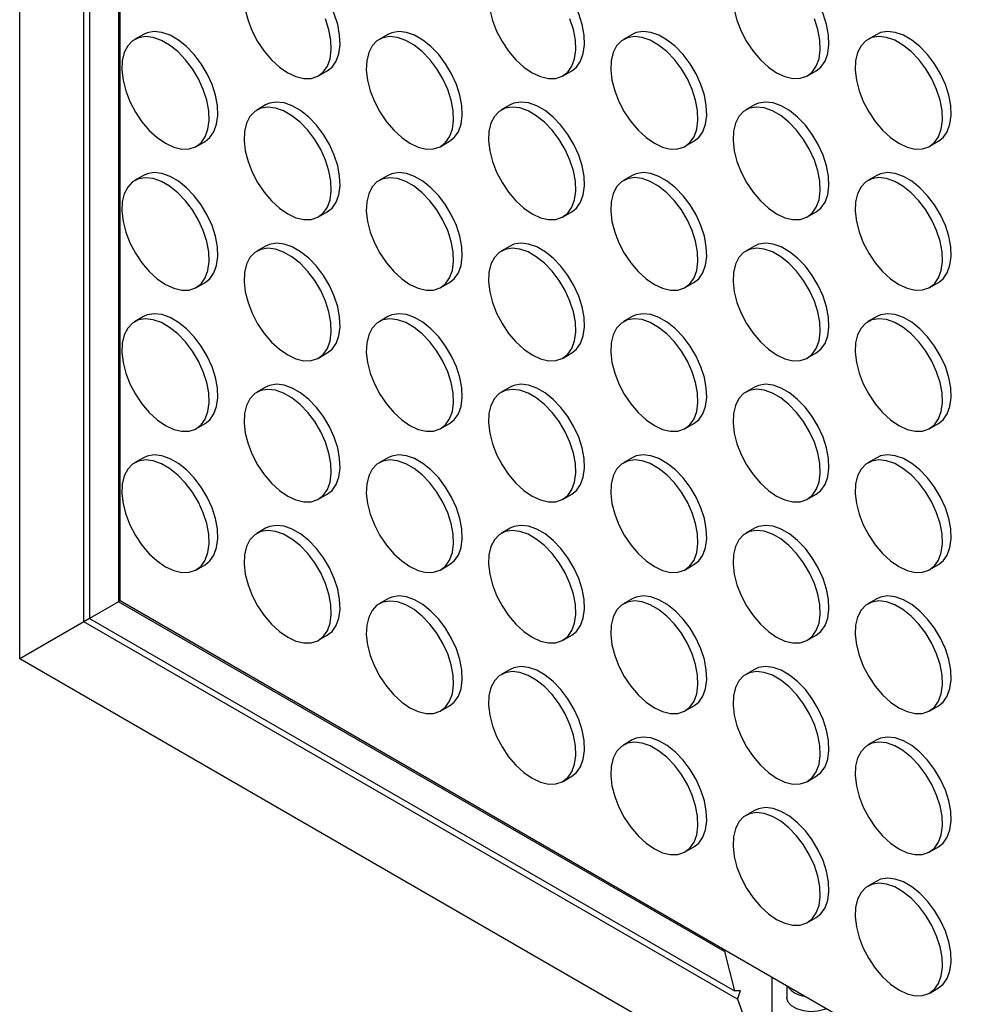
# Model space of a CAD drawing. Header units: millimetres. Extents: x 32 to 1365, y 32 to 1048.
# Tile 4 of 13: x 1074 to 1227, y 410 to 570. Entities that reach past the tile are written whole.
import ezdxf

# ---------------------------------------------------------------- set-up
doc = ezdxf.new("R2010")
doc.units = ezdxf.units.MM
doc.header["$LTSCALE"] = 5

msp = doc.modelspace()

# ---------------------------------------------------------------- linework, layer by layer
for p, q in [((1074.098, 466.256), (1074.098, 1021.177)), ((1084.487, 472.257), (1084.487, 990.193)), ((1085.418, 987.453), (1085.418, 472.794)), ((1090.114, 975.528), (1090.114, 475.506)), ((1090.362, 475.65), (1090.362, 973.413)), ((1094.13, 567.435), (1092.716, 566.618)), ((1133.728, 567.438), (1132.314, 566.622)), ((1173.326, 567.442), (1171.912, 566.626)), ((1212.924, 567.446), (1211.51, 566.629)), ((1122.514, 560.731), (1123.928, 561.547)), ((1162.112, 560.735), (1163.526, 561.551)), ((1201.71, 560.738), (1203.124, 561.555)), ((1113.929, 556.005), (1112.515, 555.189)), ((1153.527, 556.009), (1152.113, 555.192)), ((1193.125, 556.012), (1191.711, 555.196)), ((1102.715, 549.297), (1104.129, 550.114)), ((1142.313, 549.301), (1143.727, 550.117)), ((1181.911, 549.305), (1183.325, 550.121)), ((1221.509, 549.309), (1222.923, 550.125)), ((1094.13, 544.572), (1092.716, 543.755)), ((1133.728, 544.575), (1132.314, 543.759)), ((1173.326, 544.579), (1171.912, 543.763)), ((1212.924, 544.583), (1211.51, 543.766)), ((1122.514, 537.868), (1123.928, 538.684)), ((1162.112, 537.871), (1163.526, 538.688)), ((1201.71, 537.875), (1203.124, 538.691)), ((1113.929, 533.142), (1112.515, 532.325)), ((1153.527, 533.146), (1152.113, 532.329)), ((1193.125, 533.149), (1191.711, 532.333)), ((1102.715, 526.434), (1104.129, 527.251)), ((1142.313, 526.438), (1143.727, 527.254)), ((1181.911, 526.442), (1183.325, 527.258)), ((1221.509, 526.445), (1222.923, 527.262)), ((1094.13, 521.708), (1092.716, 520.892)), ((1133.728, 521.712), (1132.314, 520.896)), ((1173.326, 521.716), (1171.912, 520.899)), ((1212.924, 521.72), (1211.51, 520.903)), ((1122.514, 515.005), (1123.928, 515.821)), ((1162.112, 515.008), (1163.526, 515.825)), ((1201.71, 515.012), (1203.124, 515.828)), ((1113.929, 510.279), (1112.515, 509.462)), ((1153.527, 510.282), (1152.113, 509.466)), ((1193.125, 510.286), (1191.711, 509.47)), ((1102.715, 503.571), (1104.129, 504.387)), ((1142.313, 503.575), (1143.727, 504.391)), ((1181.911, 503.579), (1183.325, 504.395)), ((1221.509, 503.582), (1222.923, 504.399)), ((1094.13, 498.845), (1092.716, 498.029)), ((1133.728, 498.849), (1132.314, 498.033)), ((1173.326, 498.853), (1171.912, 498.036)), ((1212.924, 498.856), (1211.51, 498.04)), ((1122.514, 492.141), (1123.928, 492.958)), ((1162.112, 492.145), (1163.526, 492.961)), ((1201.71, 492.149), (1203.124, 492.965)), ((1113.929, 487.416), (1112.515, 486.599)), ((1153.527, 487.419), (1152.113, 486.603)), ((1193.125, 487.423), (1191.711, 486.607)), ((1102.715, 480.708), (1104.129, 481.524)), ((1142.313, 480.712), (1143.727, 481.528)), ((1181.911, 480.715), (1183.325, 481.532)), ((1221.509, 480.719), (1222.923, 481.535)), ((1090.114, 475.506), (1085.418, 472.794)), ((1090.362, 475.65), (1090.114, 475.506)), ((1188.248, 418.855), (1090.114, 475.506)), ((1305.888, 351.229), (1090.362, 475.65)), ((1133.728, 475.986), (1132.314, 475.169)), ((1173.326, 475.99), (1171.912, 475.173)), ((1212.924, 475.993), (1211.51, 475.177)), ((1084.487, 472.257), (1074.098, 466.256)), ((1085.418, 472.794), (1084.487, 472.257)), ((1190.379, 411.127), (1084.487, 472.257)), ((1085.418, 472.794), (1189.89, 412.484)), ((1122.514, 469.278), (1123.928, 470.095)), ((1162.112, 469.282), (1163.526, 470.098)), ((1201.71, 469.286), (1203.124, 470.102)), ((1196.003, 395.882), (1074.098, 466.256)), ((1153.527, 464.556), (1152.113, 463.74)), ((1193.125, 464.56), (1191.711, 463.743)), ((1142.313, 457.849), (1143.727, 458.665)), ((1181.911, 457.852), (1183.325, 458.669)), ((1221.509, 457.856), (1222.923, 458.672)), ((1173.326, 453.126), (1171.912, 452.31)), ((1212.924, 453.13), (1211.51, 452.314)), ((1162.112, 446.419), (1163.526, 447.235)), ((1201.71, 446.423), (1203.124, 447.239)), ((1193.125, 441.697), (1191.711, 440.88)), ((1181.911, 434.989), (1183.325, 435.805)), ((1221.509, 434.993), (1222.923, 435.809)), ((1212.924, 430.267), (1211.51, 429.451)), ((1201.71, 423.559), (1203.124, 424.376)), ((1188.492, 419), (1188.248, 418.855)), ((1188.248, 418.855), (1189.89, 412.484)), ((1196.003, 395.882), (1196.003, 414.664)), ((1198.367, 413.299), (1198.367, 411.398)), ((1190.847, 412.49), (1189.89, 412.484)), ((1190.379, 411.127), (1190.847, 412.49)), ((1199.855, 412.44), (1199.93, 412.397)), ((1221.509, 412.13), (1222.923, 412.946)), ((1190.379, 411.127), (1196.003, 395.882))]:
    msp.add_line(p, q)
at = {"flags": 128}
for points in [[(1123.928, 561.547), (1124.689, 562.146), (1125.361, 563.103), (1125.8, 564.316), (1125.992, 565.742), (1125.928, 567.329), (1125.611, 569.021), (1125.052, 570.755), (1124.273, 572.47), (1123.3, 574.103), (1122.169, 575.595), (1120.921, 576.892), (1119.601, 577.948), (1118.257, 578.724), (1116.937, 579.192), (1115.689, 579.336), (1114.558, 579.149), (1113.929, 578.868)], [(1163.526, 561.551), (1164.287, 562.15), (1164.959, 563.106), (1165.398, 564.319), (1165.59, 565.745), (1165.526, 567.333), (1165.209, 569.025), (1164.65, 570.759), (1163.871, 572.474), (1162.898, 574.107), (1161.767, 575.599), (1160.519, 576.896), (1159.199, 577.952), (1157.855, 578.728), (1156.535, 579.196), (1155.287, 579.34), (1154.156, 579.153), (1153.527, 578.872)], [(1203.124, 561.555), (1203.885, 562.154), (1204.557, 563.11), (1204.996, 564.323), (1205.188, 565.749), (1205.124, 567.337), (1204.807, 569.028), (1204.248, 570.763), (1203.469, 572.477), (1202.496, 574.11), (1201.365, 575.602), (1200.117, 576.9), (1198.797, 577.956), (1197.453, 578.732), (1196.133, 579.2), (1194.885, 579.343), (1193.754, 579.157), (1193.125, 578.876)], [(1110.643, 571.433), (1111.082, 569.712), (1111.755, 567.98), (1112.635, 566.299), (1113.692, 564.729), (1114.886, 563.328), (1116.176, 562.146), (1117.515, 561.226)], [(1150.241, 571.437), (1150.68, 569.716), (1151.353, 567.984), (1152.233, 566.302), (1153.29, 564.733), (1154.484, 563.332), (1155.774, 562.15), (1157.113, 561.23)], [(1189.839, 571.441), (1190.278, 569.72), (1190.951, 567.987), (1191.831, 566.306), (1192.888, 564.736), (1194.082, 563.335), (1195.372, 562.153), (1196.71, 561.233)], [(1117.515, 561.226), (1118.853, 560.601), (1120.143, 560.294), (1121.337, 560.315), (1122.394, 560.665), (1123.274, 561.33), (1123.947, 562.286), (1124.386, 563.499), (1124.578, 564.925), (1124.514, 566.513), (1124.197, 568.204), (1123.638, 569.939)], [(1157.113, 561.23), (1158.451, 560.605), (1159.741, 560.297), (1160.935, 560.319), (1161.992, 560.668), (1162.872, 561.333), (1163.545, 562.29), (1163.984, 563.503), (1164.176, 564.929), (1164.112, 566.517), (1163.795, 568.208), (1163.236, 569.943)], [(1196.71, 561.233), (1198.049, 560.608), (1199.339, 560.301), (1200.533, 560.323), (1201.59, 560.672), (1202.47, 561.337), (1203.143, 562.294), (1203.582, 563.507), (1203.774, 564.933), (1203.71, 566.52), (1203.393, 568.212), (1202.834, 569.946)], [(1143.727, 550.117), (1144.488, 550.716), (1145.16, 551.673), (1145.599, 552.886), (1145.791, 554.312), (1145.727, 555.9), (1145.41, 557.591), (1144.851, 559.326), (1144.072, 561.04), (1143.099, 562.673), (1141.968, 564.165), (1140.72, 565.463), (1139.4, 566.518), (1138.056, 567.294), (1136.736, 567.763), (1135.488, 567.906), (1134.357, 567.72), (1133.728, 567.438)], [(1183.325, 550.121), (1184.086, 550.72), (1184.758, 551.677), (1185.197, 552.89), (1185.389, 554.316), (1185.325, 555.903), (1185.008, 557.595), (1184.449, 559.329), (1183.67, 561.044), (1182.697, 562.677), (1181.566, 564.169), (1180.318, 565.466), (1178.998, 566.522), (1177.654, 567.298), (1176.334, 567.766), (1175.086, 567.91), (1173.955, 567.723), (1173.326, 567.442)], [(1222.923, 550.125), (1223.684, 550.724), (1224.356, 551.68), (1224.795, 552.893), (1224.987, 554.319), (1224.923, 555.907), (1224.606, 557.599), (1224.047, 559.333), (1223.268, 561.048), (1222.295, 562.681), (1221.164, 564.173), (1219.916, 565.47), (1218.596, 566.526), (1217.252, 567.302), (1215.932, 567.77), (1214.684, 567.914), (1213.553, 567.727), (1212.924, 567.446)], [(1097.716, 549.792), (1099.054, 549.167), (1100.344, 548.86), (1101.538, 548.882), (1102.595, 549.231), (1103.475, 549.896), (1104.148, 550.853), (1104.587, 552.066), (1104.779, 553.492), (1104.715, 555.079), (1104.398, 556.771), (1103.839, 558.505), (1103.059, 560.22), (1102.087, 561.853), (1100.956, 563.345), (1099.708, 564.642), (1098.388, 565.698), (1097.043, 566.474), (1095.723, 566.943), (1094.475, 567.086), (1093.344, 566.9), (1092.372, 566.39), (1091.592, 565.576), (1091.033, 564.486), (1090.716, 563.16), (1090.652, 561.647), (1090.844, 560), (1091.283, 558.279), (1091.956, 556.547), (1092.836, 554.865), (1093.893, 553.296), (1095.087, 551.894), (1096.377, 550.713), (1097.716, 549.792)], [(1104.129, 550.114), (1104.89, 550.713), (1105.562, 551.669), (1106.001, 552.882), (1106.193, 554.308), (1106.129, 555.896), (1105.812, 557.587), (1105.253, 559.322), (1104.474, 561.036), (1103.501, 562.669), (1102.37, 564.161), (1101.122, 565.459), (1099.802, 566.515), (1098.458, 567.291), (1097.138, 567.759), (1095.89, 567.902), (1094.759, 567.716), (1094.13, 567.435)], [(1137.314, 549.796), (1138.652, 549.171), (1139.942, 548.864), (1141.136, 548.885), (1142.193, 549.235), (1143.073, 549.9), (1143.746, 550.856), (1144.185, 552.07), (1144.377, 553.496), (1144.313, 555.083), (1143.996, 556.775), (1143.437, 558.509), (1142.657, 560.224), (1141.685, 561.857), (1140.554, 563.349), (1139.306, 564.646), (1137.986, 565.702), (1136.641, 566.478), (1135.321, 566.946), (1134.073, 567.09), (1132.942, 566.903), (1131.97, 566.394), (1131.19, 565.579), (1130.631, 564.49), (1130.314, 563.164), (1130.25, 561.65), (1130.442, 560.003), (1130.881, 558.283), (1131.554, 556.55), (1132.434, 554.869), (1133.491, 553.299), (1134.685, 551.898), (1135.975, 550.716), (1137.314, 549.796)], [(1176.911, 549.8), (1178.25, 549.175), (1179.54, 548.868), (1180.734, 548.889), (1181.791, 549.239), (1182.671, 549.904), (1183.344, 550.86), (1183.783, 552.073), (1183.975, 553.499), (1183.911, 555.087), (1183.594, 556.778), (1183.035, 558.513), (1182.255, 560.227), (1181.283, 561.86), (1180.152, 563.352), (1178.904, 564.65), (1177.584, 565.706), (1176.239, 566.482), (1174.919, 566.95), (1173.671, 567.093), (1172.54, 566.907), (1171.568, 566.397), (1170.788, 565.583), (1170.229, 564.493), (1169.912, 563.168), (1169.848, 561.654), (1170.04, 560.007), (1170.479, 558.286), (1171.152, 556.554), (1172.032, 554.873), (1173.089, 553.303), (1174.283, 551.902), (1175.573, 550.72), (1176.911, 549.8)], [(1216.509, 549.804), (1217.848, 549.179), (1219.138, 548.871), (1220.332, 548.893), (1221.389, 549.242), (1222.269, 549.907), (1222.942, 550.864), (1223.381, 552.077), (1223.573, 553.503), (1223.509, 555.091), (1223.192, 556.782), (1222.633, 558.517), (1221.853, 560.231), (1220.881, 561.864), (1219.75, 563.356), (1218.502, 564.654), (1217.182, 565.709), (1215.837, 566.485), (1214.517, 566.954), (1213.269, 567.097), (1212.138, 566.911), (1211.166, 566.401), (1210.386, 565.587), (1209.827, 564.497), (1209.51, 563.172), (1209.446, 561.658), (1209.638, 560.011), (1210.077, 558.29), (1210.75, 556.558), (1211.63, 554.876), (1212.687, 553.307), (1213.881, 551.906), (1215.171, 550.724), (1216.509, 549.804)], [(1117.515, 538.363), (1118.853, 537.738), (1120.143, 537.431), (1121.337, 537.452), (1122.394, 537.802), (1123.274, 538.467), (1123.947, 539.423), (1124.386, 540.636), (1124.578, 542.062), (1124.514, 543.65), (1124.197, 545.341), (1123.638, 547.076), (1122.858, 548.79), (1121.886, 550.423), (1120.755, 551.915), (1119.507, 553.213), (1118.187, 554.269), (1116.842, 555.045), (1115.522, 555.513), (1114.274, 555.656), (1113.143, 555.47), (1112.171, 554.96), (1111.391, 554.146), (1110.832, 553.056), (1110.515, 551.731), (1110.451, 550.217), (1110.643, 548.57), (1111.082, 546.849), (1111.755, 545.117), (1112.635, 543.435), (1113.692, 541.866), (1114.886, 540.465), (1116.176, 539.283), (1117.515, 538.363)], [(1123.928, 538.684), (1124.689, 539.283), (1125.361, 540.239), (1125.8, 541.453), (1125.992, 542.879), (1125.928, 544.466), (1125.611, 546.158), (1125.052, 547.892), (1124.273, 549.607), (1123.3, 551.24), (1122.169, 552.732), (1120.921, 554.029), (1119.601, 555.085), (1118.257, 555.861), (1116.937, 556.329), (1115.689, 556.473), (1114.558, 556.286), (1113.929, 556.005)], [(1157.113, 538.366), (1158.451, 537.741), (1159.741, 537.434), (1160.935, 537.456), (1161.992, 537.805), (1162.872, 538.47), (1163.545, 539.427), (1163.984, 540.64), (1164.176, 542.066), (1164.112, 543.653), (1163.795, 545.345), (1163.236, 547.079), (1162.456, 548.794), (1161.484, 550.427), (1160.353, 551.919), (1159.105, 553.216), (1157.785, 554.272), (1156.44, 555.048), (1155.12, 555.517), (1153.872, 555.66), (1152.741, 555.474), (1151.769, 554.964), (1150.989, 554.15), (1150.43, 553.06), (1150.113, 551.734), (1150.049, 550.221), (1150.241, 548.574), (1150.68, 546.853), (1151.353, 545.121), (1152.233, 543.439), (1153.29, 541.87), (1154.484, 540.469), (1155.774, 539.287), (1157.113, 538.366)], [(1163.526, 538.688), (1164.287, 539.287), (1164.959, 540.243), (1165.398, 541.456), (1165.59, 542.882), (1165.526, 544.47), (1165.209, 546.161), (1164.65, 547.896), (1163.871, 549.61), (1162.898, 551.243), (1161.767, 552.735), (1160.519, 554.033), (1159.199, 555.089), (1157.855, 555.865), (1156.535, 556.333), (1155.287, 556.476), (1154.156, 556.29), (1153.527, 556.009)], [(1196.71, 538.37), (1198.049, 537.745), (1199.339, 537.438), (1200.533, 537.459), (1201.59, 537.809), (1202.47, 538.474), (1203.143, 539.43), (1203.582, 540.644), (1203.774, 542.07), (1203.71, 543.657), (1203.393, 545.349), (1202.834, 547.083), (1202.054, 548.798), (1201.082, 550.431), (1199.951, 551.923), (1198.703, 553.22), (1197.383, 554.276), (1196.038, 555.052), (1194.718, 555.52), (1193.47, 555.664), (1192.339, 555.477), (1191.367, 554.968), (1190.587, 554.153), (1190.028, 553.064), (1189.711, 551.738), (1189.647, 550.224), (1189.839, 548.577), (1190.278, 546.857), (1190.951, 545.124), (1191.831, 543.443), (1192.888, 541.873), (1194.082, 540.472), (1195.372, 539.29), (1196.71, 538.37)], [(1203.124, 538.691), (1203.885, 539.29), (1204.557, 540.247), (1204.996, 541.46), (1205.188, 542.886), (1205.124, 544.474), (1204.807, 546.165), (1204.248, 547.9), (1203.469, 549.614), (1202.496, 551.247), (1201.365, 552.739), (1200.117, 554.037), (1198.797, 555.092), (1197.453, 555.868), (1196.133, 556.337), (1194.885, 556.48), (1193.754, 556.294), (1193.125, 556.012)], [(1097.716, 526.929), (1099.054, 526.304), (1100.344, 525.997), (1101.538, 526.019), (1102.595, 526.368), (1103.475, 527.033), (1104.148, 527.99), (1104.587, 529.203), (1104.779, 530.629), (1104.715, 532.216), (1104.398, 533.908), (1103.839, 535.642), (1103.059, 537.357), (1102.087, 538.99), (1100.956, 540.482), (1099.708, 541.779), (1098.388, 542.835), (1097.043, 543.611), (1095.723, 544.079), (1094.475, 544.223), (1093.344, 544.037), (1092.372, 543.527), (1091.592, 542.713), (1091.033, 541.623), (1090.716, 540.297), (1090.652, 538.784), (1090.844, 537.137), (1091.283, 535.416), (1091.956, 533.683), (1092.836, 532.002), (1093.893, 530.432), (1095.087, 529.031), (1096.377, 527.849), (1097.716, 526.929)], [(1104.129, 527.251), (1104.89, 527.85), (1105.562, 528.806), (1106.001, 530.019), (1106.193, 531.445), (1106.129, 533.033), (1105.812, 534.724), (1105.253, 536.459), (1104.474, 538.173), (1103.501, 539.806), (1102.37, 541.298), (1101.122, 542.596), (1099.802, 543.652), (1098.458, 544.428), (1097.138, 544.896), (1095.89, 545.039), (1094.759, 544.853), (1094.13, 544.572)], [(1137.314, 526.933), (1138.652, 526.308), (1139.942, 526.001), (1141.136, 526.022), (1142.193, 526.372), (1143.073, 527.037), (1143.746, 527.993), (1144.185, 529.206), (1144.377, 530.632), (1144.313, 532.22), (1143.996, 533.912), (1143.437, 535.646), (1142.657, 537.361), (1141.685, 538.994), (1140.554, 540.486), (1139.306, 541.783), (1137.986, 542.839), (1136.641, 543.615), (1135.321, 544.083), (1134.073, 544.227), (1132.942, 544.04), (1131.97, 543.531), (1131.19, 542.716), (1130.631, 541.627), (1130.314, 540.301), (1130.25, 538.787), (1130.442, 537.14), (1130.881, 535.42), (1131.554, 533.687), (1132.434, 532.006), (1133.491, 530.436), (1134.685, 529.035), (1135.975, 527.853), (1137.314, 526.933)], [(1143.727, 527.254), (1144.488, 527.853), (1145.16, 528.81), (1145.599, 530.023), (1145.791, 531.449), (1145.727, 533.036), (1145.41, 534.728), (1144.851, 536.462), (1144.072, 538.177), (1143.099, 539.81), (1141.968, 541.302), (1140.72, 542.599), (1139.4, 543.655), (1138.056, 544.431), (1136.736, 544.9), (1135.488, 545.043), (1134.357, 544.857), (1133.728, 544.575)], [(1176.911, 526.937), (1178.25, 526.312), (1179.54, 526.005), (1180.734, 526.026), (1181.791, 526.376), (1182.671, 527.041), (1183.344, 527.997), (1183.783, 529.21), (1183.975, 530.636), (1183.911, 532.224), (1183.594, 533.915), (1183.035, 535.65), (1182.255, 537.364), (1181.283, 538.997), (1180.152, 540.489), (1178.904, 541.787), (1177.584, 542.843), (1176.239, 543.619), (1174.919, 544.087), (1173.671, 544.23), (1172.54, 544.044), (1171.568, 543.534), (1170.788, 542.72), (1170.229, 541.63), (1169.912, 540.305), (1169.848, 538.791), (1170.04, 537.144), (1170.479, 535.423), (1171.152, 533.691), (1172.032, 532.009), (1173.089, 530.44), (1174.283, 529.039), (1175.573, 527.857), (1176.911, 526.937)], [(1183.325, 527.258), (1184.086, 527.857), (1184.758, 528.813), (1185.197, 530.027), (1185.389, 531.453), (1185.325, 533.04), (1185.008, 534.732), (1184.449, 536.466), (1183.67, 538.181), (1182.697, 539.814), (1181.566, 541.306), (1180.318, 542.603), (1178.998, 543.659), (1177.654, 544.435), (1176.334, 544.903), (1175.086, 545.047), (1173.955, 544.86), (1173.326, 544.579)], [(1216.509, 526.94), (1217.848, 526.315), (1219.138, 526.008), (1220.332, 526.03), (1221.389, 526.379), (1222.269, 527.044), (1222.942, 528.001), (1223.381, 529.214), (1223.573, 530.64), (1223.509, 532.227), (1223.192, 533.919), (1222.633, 535.653), (1221.853, 537.368), (1220.881, 539.001), (1219.75, 540.493), (1218.502, 541.79), (1217.182, 542.846), (1215.837, 543.622), (1214.517, 544.091), (1213.269, 544.234), (1212.138, 544.048), (1211.166, 543.538), (1210.386, 542.724), (1209.827, 541.634), (1209.51, 540.308), (1209.446, 538.795), (1209.638, 537.148), (1210.077, 535.427), (1210.75, 533.695), (1211.63, 532.013), (1212.687, 530.444), (1213.881, 529.043), (1215.171, 527.861), (1216.509, 526.94)], [(1222.923, 527.262), (1223.684, 527.861), (1224.356, 528.817), (1224.795, 530.03), (1224.987, 531.456), (1224.923, 533.044), (1224.606, 534.735), (1224.047, 536.47), (1223.268, 538.184), (1222.295, 539.817), (1221.164, 541.309), (1219.916, 542.607), (1218.596, 543.663), (1217.252, 544.439), (1215.932, 544.907), (1214.684, 545.05), (1213.553, 544.864), (1212.924, 544.583)], [(1123.928, 515.821), (1124.689, 516.42), (1125.361, 517.376), (1125.8, 518.589), (1125.992, 520.015), (1125.928, 521.603), (1125.611, 523.295), (1125.052, 525.029), (1124.273, 526.744), (1123.3, 528.377), (1122.169, 529.869), (1120.921, 531.166), (1119.601, 532.222), (1118.257, 532.998), (1116.937, 533.466), (1115.689, 533.61), (1114.558, 533.423), (1113.929, 533.142)], [(1163.526, 515.825), (1164.287, 516.424), (1164.959, 517.38), (1165.398, 518.593), (1165.59, 520.019), (1165.526, 521.607), (1165.209, 523.298), (1164.65, 525.033), (1163.871, 526.747), (1162.898, 528.38), (1161.767, 529.872), (1160.519, 531.17), (1159.199, 532.226), (1157.855, 533.002), (1156.535, 533.47), (1155.287, 533.613), (1154.156, 533.427), (1153.527, 533.146)], [(1203.124, 515.828), (1203.885, 516.427), (1204.557, 517.384), (1204.996, 518.597), (1205.188, 520.023), (1205.124, 521.61), (1204.807, 523.302), (1204.248, 525.036), (1203.469, 526.751), (1202.496, 528.384), (1201.365, 529.876), (1200.117, 531.173), (1198.797, 532.229), (1197.453, 533.005), (1196.133, 533.474), (1194.885, 533.617), (1193.754, 533.431), (1193.125, 533.149)], [(1117.515, 515.5), (1118.853, 514.875), (1120.143, 514.567), (1121.337, 514.589), (1122.394, 514.938), (1123.274, 515.603), (1123.947, 516.56), (1124.386, 517.773), (1124.578, 519.199), (1124.514, 520.787), (1124.197, 522.478), (1123.638, 524.213), (1122.858, 525.927), (1121.886, 527.56), (1120.755, 529.052), (1119.507, 530.35), (1118.187, 531.405), (1116.842, 532.181), (1115.522, 532.65), (1114.274, 532.793), (1113.143, 532.607), (1112.171, 532.097), (1111.391, 531.283), (1110.832, 530.193), (1110.515, 528.868), (1110.451, 527.354), (1110.643, 525.707), (1111.082, 523.986), (1111.755, 522.254), (1112.635, 520.572), (1113.692, 519.003), (1114.886, 517.602), (1116.176, 516.42), (1117.515, 515.5)], [(1157.113, 515.503), (1158.451, 514.878), (1159.741, 514.571), (1160.935, 514.593), (1161.992, 514.942), (1162.872, 515.607), (1163.545, 516.564), (1163.984, 517.777), (1164.176, 519.203), (1164.112, 520.79), (1163.795, 522.482), (1163.236, 524.216), (1162.456, 525.931), (1161.484, 527.564), (1160.353, 529.056), (1159.105, 530.353), (1157.785, 531.409), (1156.44, 532.185), (1155.12, 532.653), (1153.872, 532.797), (1152.741, 532.611), (1151.769, 532.101), (1150.989, 531.287), (1150.43, 530.197), (1150.113, 528.871), (1150.049, 527.358), (1150.241, 525.711), (1150.68, 523.99), (1151.353, 522.257), (1152.233, 520.576), (1153.29, 519.006), (1154.484, 517.605), (1155.774, 516.423), (1157.113, 515.503)], [(1196.71, 515.507), (1198.049, 514.882), (1199.339, 514.575), (1200.533, 514.596), (1201.59, 514.946), (1202.47, 515.611), (1203.143, 516.567), (1203.582, 517.78), (1203.774, 519.206), (1203.71, 520.794), (1203.393, 522.486), (1202.834, 524.22), (1202.054, 525.935), (1201.082, 527.568), (1199.951, 529.06), (1198.703, 530.357), (1197.383, 531.413), (1196.038, 532.189), (1194.718, 532.657), (1193.47, 532.801), (1192.339, 532.614), (1191.367, 532.105), (1190.587, 531.29), (1190.028, 530.201), (1189.711, 528.875), (1189.647, 527.361), (1189.839, 525.714), (1190.278, 523.994), (1190.951, 522.261), (1191.831, 520.58), (1192.888, 519.01), (1194.082, 517.609), (1195.372, 516.427), (1196.71, 515.507)], [(1104.129, 504.387), (1104.89, 504.986), (1105.562, 505.943), (1106.001, 507.156), (1106.193, 508.582), (1106.129, 510.17), (1105.812, 511.861), (1105.253, 513.596), (1104.474, 515.31), (1103.501, 516.943), (1102.37, 518.435), (1101.122, 519.733), (1099.802, 520.788), (1098.458, 521.564), (1097.138, 522.033), (1095.89, 522.176), (1094.759, 521.99), (1094.13, 521.708)], [(1143.727, 504.391), (1144.488, 504.99), (1145.16, 505.947), (1145.599, 507.16), (1145.791, 508.586), (1145.727, 510.173), (1145.41, 511.865), (1144.851, 513.599), (1144.072, 515.314), (1143.099, 516.947), (1141.968, 518.439), (1140.72, 519.736), (1139.4, 520.792), (1138.056, 521.568), (1136.736, 522.036), (1135.488, 522.18), (1134.357, 521.993), (1133.728, 521.712)], [(1183.325, 504.395), (1184.086, 504.994), (1184.758, 505.95), (1185.197, 507.163), (1185.389, 508.589), (1185.325, 510.177), (1185.008, 511.869), (1184.449, 513.603), (1183.67, 515.318), (1182.697, 516.951), (1181.566, 518.443), (1180.318, 519.74), (1178.998, 520.796), (1177.654, 521.572), (1176.334, 522.04), (1175.086, 522.184), (1173.955, 521.997), (1173.326, 521.716)], [(1222.923, 504.399), (1223.684, 504.998), (1224.356, 505.954), (1224.795, 507.167), (1224.987, 508.593), (1224.923, 510.181), (1224.606, 511.872), (1224.047, 513.607), (1223.268, 515.321), (1222.295, 516.954), (1221.164, 518.446), (1219.916, 519.744), (1218.596, 520.8), (1217.252, 521.576), (1215.932, 522.044), (1214.684, 522.187), (1213.553, 522.001), (1212.924, 521.72)], [(1097.716, 504.066), (1099.054, 503.441), (1100.344, 503.134), (1101.538, 503.155), (1102.595, 503.505), (1103.475, 504.17), (1104.148, 505.126), (1104.587, 506.34), (1104.779, 507.766), (1104.715, 509.353), (1104.398, 511.045), (1103.839, 512.779), (1103.059, 514.494), (1102.087, 516.127), (1100.956, 517.619), (1099.708, 518.916), (1098.388, 519.972), (1097.043, 520.748), (1095.723, 521.216), (1094.475, 521.36), (1093.344, 521.173), (1092.372, 520.664), (1091.592, 519.849), (1091.033, 518.76), (1090.716, 517.434), (1090.652, 515.92), (1090.844, 514.273), (1091.283, 512.553), (1091.956, 510.82), (1092.836, 509.139), (1093.893, 507.569), (1095.087, 506.168), (1096.377, 504.986), (1097.716, 504.066)], [(1137.314, 504.07), (1138.652, 503.445), (1139.942, 503.138), (1141.136, 503.159), (1142.193, 503.509), (1143.073, 504.174), (1143.746, 505.13), (1144.185, 506.343), (1144.377, 507.769), (1144.313, 509.357), (1143.996, 511.048), (1143.437, 512.783), (1142.657, 514.497), (1141.685, 516.13), (1140.554, 517.622), (1139.306, 518.92), (1137.986, 519.976), (1136.641, 520.752), (1135.321, 521.22), (1134.073, 521.363), (1132.942, 521.177), (1131.97, 520.667), (1131.19, 519.853), (1130.631, 518.763), (1130.314, 517.438), (1130.25, 515.924), (1130.442, 514.277), (1130.881, 512.556), (1131.554, 510.824), (1132.434, 509.143), (1133.491, 507.573), (1134.685, 506.172), (1135.975, 504.99), (1137.314, 504.07)], [(1176.911, 504.074), (1178.25, 503.449), (1179.54, 503.141), (1180.734, 503.163), (1181.791, 503.512), (1182.671, 504.177), (1183.344, 505.134), (1183.783, 506.347), (1183.975, 507.773), (1183.911, 509.361), (1183.594, 511.052), (1183.035, 512.787), (1182.255, 514.501), (1181.283, 516.134), (1180.152, 517.626), (1178.904, 518.924), (1177.584, 519.979), (1176.239, 520.755), (1174.919, 521.224), (1173.671, 521.367), (1172.54, 521.181), (1171.568, 520.671), (1170.788, 519.857), (1170.229, 518.767), (1169.912, 517.442), (1169.848, 515.928), (1170.04, 514.281), (1170.479, 512.56), (1171.152, 510.828), (1172.032, 509.146), (1173.089, 507.577), (1174.283, 506.176), (1175.573, 504.994), (1176.911, 504.074)], [(1216.509, 504.077), (1217.848, 503.452), (1219.138, 503.145), (1220.332, 503.167), (1221.389, 503.516), (1222.269, 504.181), (1222.942, 505.138), (1223.381, 506.351), (1223.573, 507.777), (1223.509, 509.364), (1223.192, 511.056), (1222.633, 512.79), (1221.853, 514.505), (1220.881, 516.138), (1219.75, 517.63), (1218.502, 518.927), (1217.182, 519.983), (1215.837, 520.759), (1214.517, 521.227), (1213.269, 521.371), (1212.138, 521.185), (1211.166, 520.675), (1210.386, 519.861), (1209.827, 518.771), (1209.51, 517.445), (1209.446, 515.932), (1209.638, 514.285), (1210.077, 512.564), (1210.75, 510.831), (1211.63, 509.15), (1212.687, 507.58), (1213.881, 506.179), (1215.171, 504.997), (1216.509, 504.077)], [(1123.928, 492.958), (1124.689, 493.557), (1125.361, 494.513), (1125.8, 495.726), (1125.992, 497.152), (1125.928, 498.74), (1125.611, 500.431), (1125.052, 502.166), (1124.273, 503.88), (1123.3, 505.513), (1122.169, 507.005), (1120.921, 508.303), (1119.601, 509.359), (1118.257, 510.135), (1116.937, 510.603), (1115.689, 510.746), (1114.558, 510.56), (1113.929, 510.279)], [(1163.526, 492.961), (1164.287, 493.56), (1164.959, 494.517), (1165.398, 495.73), (1165.59, 497.156), (1165.526, 498.744), (1165.209, 500.435), (1164.65, 502.17), (1163.871, 503.884), (1162.898, 505.517), (1161.767, 507.009), (1160.519, 508.307), (1159.199, 509.362), (1157.855, 510.138), (1156.535, 510.607), (1155.287, 510.75), (1154.156, 510.564), (1153.527, 510.282)], [(1203.124, 492.965), (1203.885, 493.564), (1204.557, 494.521), (1204.996, 495.734), (1205.188, 497.16), (1205.124, 498.747), (1204.807, 500.439), (1204.248, 502.173), (1203.469, 503.888), (1202.496, 505.521), (1201.365, 507.013), (1200.117, 508.31), (1198.797, 509.366), (1197.453, 510.142), (1196.133, 510.61), (1194.885, 510.754), (1193.754, 510.567), (1193.125, 510.286)], [(1117.515, 492.636), (1118.853, 492.011), (1120.143, 491.704), (1121.337, 491.726), (1122.394, 492.075), (1123.274, 492.74), (1123.947, 493.697), (1124.386, 494.91), (1124.578, 496.336), (1124.514, 497.923), (1124.197, 499.615), (1123.638, 501.349), (1122.858, 503.064), (1121.886, 504.697), (1120.755, 506.189), (1119.507, 507.486), (1118.187, 508.542), (1116.842, 509.318), (1115.522, 509.787), (1114.274, 509.93), (1113.143, 509.744), (1112.171, 509.234), (1111.391, 508.42), (1110.832, 507.33), (1110.515, 506.004), (1110.451, 504.491), (1110.643, 502.844), (1111.082, 501.123), (1111.755, 499.391), (1112.635, 497.709), (1113.692, 496.14), (1114.886, 494.739), (1116.176, 493.557), (1117.515, 492.636)], [(1157.113, 492.64), (1158.451, 492.015), (1159.741, 491.708), (1160.935, 491.729), (1161.992, 492.079), (1162.872, 492.744), (1163.545, 493.7), (1163.984, 494.914), (1164.176, 496.34), (1164.112, 497.927), (1163.795, 499.619), (1163.236, 501.353), (1162.456, 503.068), (1161.484, 504.701), (1160.353, 506.193), (1159.105, 507.49), (1157.785, 508.546), (1156.44, 509.322), (1155.12, 509.79), (1153.872, 509.934), (1152.741, 509.747), (1151.769, 509.238), (1150.989, 508.423), (1150.43, 507.334), (1150.113, 506.008), (1150.049, 504.494), (1150.241, 502.847), (1150.68, 501.127), (1151.353, 499.394), (1152.233, 497.713), (1153.29, 496.143), (1154.484, 494.742), (1155.774, 493.56), (1157.113, 492.64)], [(1196.71, 492.644), (1198.049, 492.019), (1199.339, 491.712), (1200.533, 491.733), (1201.59, 492.083), (1202.47, 492.748), (1203.143, 493.704), (1203.582, 494.917), (1203.774, 496.343), (1203.71, 497.931), (1203.393, 499.622), (1202.834, 501.357), (1202.054, 503.071), (1201.082, 504.704), (1199.951, 506.196), (1198.703, 507.494), (1197.383, 508.55), (1196.038, 509.326), (1194.718, 509.794), (1193.47, 509.937), (1192.339, 509.751), (1191.367, 509.241), (1190.587, 508.427), (1190.028, 507.337), (1189.711, 506.012), (1189.647, 504.498), (1189.839, 502.851), (1190.278, 501.13), (1190.951, 499.398), (1191.831, 497.717), (1192.888, 496.147), (1194.082, 494.746), (1195.372, 493.564), (1196.71, 492.644)], [(1104.129, 481.524), (1104.89, 482.123), (1105.562, 483.08), (1106.001, 484.293), (1106.193, 485.719), (1106.129, 487.306), (1105.812, 488.998), (1105.253, 490.732), (1104.474, 492.447), (1103.501, 494.08), (1102.37, 495.572), (1101.122, 496.869), (1099.802, 497.925), (1098.458, 498.701), (1097.138, 499.17), (1095.89, 499.313), (1094.759, 499.127), (1094.13, 498.845)], [(1143.727, 481.528), (1144.488, 482.127), (1145.16, 483.083), (1145.599, 484.297), (1145.791, 485.723), (1145.727, 487.31), (1145.41, 489.002), (1144.851, 490.736), (1144.072, 492.451), (1143.099, 494.084), (1141.968, 495.576), (1140.72, 496.873), (1139.4, 497.929), (1138.056, 498.705), (1136.736, 499.173), (1135.488, 499.317), (1134.357, 499.13), (1133.728, 498.849)], [(1183.325, 481.532), (1184.086, 482.131), (1184.758, 483.087), (1185.197, 484.3), (1185.389, 485.726), (1185.325, 487.314), (1185.008, 489.005), (1184.449, 490.74), (1183.67, 492.454), (1182.697, 494.087), (1181.566, 495.579), (1180.318, 496.877), (1178.998, 497.933), (1177.654, 498.709), (1176.334, 499.177), (1175.086, 499.32), (1173.955, 499.134), (1173.326, 498.853)], [(1222.923, 481.535), (1223.684, 482.134), (1224.356, 483.091), (1224.795, 484.304), (1224.987, 485.73), (1224.923, 487.318), (1224.606, 489.009), (1224.047, 490.744), (1223.268, 492.458), (1222.295, 494.091), (1221.164, 495.583), (1219.916, 496.881), (1218.596, 497.936), (1217.252, 498.712), (1215.932, 499.181), (1214.684, 499.324), (1213.553, 499.138), (1212.924, 498.856)], [(1097.716, 481.203), (1099.054, 480.578), (1100.344, 480.271), (1101.538, 480.292), (1102.595, 480.642), (1103.475, 481.307), (1104.148, 482.263), (1104.587, 483.476), (1104.779, 484.902), (1104.715, 486.49), (1104.398, 488.182), (1103.839, 489.916), (1103.059, 491.631), (1102.087, 493.264), (1100.956, 494.756), (1099.708, 496.053), (1098.388, 497.109), (1097.043, 497.885), (1095.723, 498.353), (1094.475, 498.497), (1093.344, 498.31), (1092.372, 497.801), (1091.592, 496.986), (1091.033, 495.897), (1090.716, 494.571), (1090.652, 493.057), (1090.844, 491.41), (1091.283, 489.69), (1091.956, 487.957), (1092.836, 486.276), (1093.893, 484.706), (1095.087, 483.305), (1096.377, 482.123), (1097.716, 481.203)], [(1137.314, 481.207), (1138.652, 480.582), (1139.942, 480.275), (1141.136, 480.296), (1142.193, 480.646), (1143.073, 481.311), (1143.746, 482.267), (1144.185, 483.48), (1144.377, 484.906), (1144.313, 486.494), (1143.996, 488.185), (1143.437, 489.92), (1142.657, 491.634), (1141.685, 493.267), (1140.554, 494.759), (1139.306, 496.057), (1137.986, 497.113), (1136.641, 497.889), (1135.321, 498.357), (1134.073, 498.5), (1132.942, 498.314), (1131.97, 497.804), (1131.19, 496.99), (1130.631, 495.9), (1130.314, 494.575), (1130.25, 493.061), (1130.442, 491.414), (1130.881, 489.693), (1131.554, 487.961), (1132.434, 486.279), (1133.491, 484.71), (1134.685, 483.309), (1135.975, 482.127), (1137.314, 481.207)], [(1176.911, 481.21), (1178.25, 480.585), (1179.54, 480.278), (1180.734, 480.3), (1181.791, 480.649), (1182.671, 481.314), (1183.344, 482.271), (1183.783, 483.484), (1183.975, 484.91), (1183.911, 486.497), (1183.594, 488.189), (1183.035, 489.923), (1182.255, 491.638), (1181.283, 493.271), (1180.152, 494.763), (1178.904, 496.06), (1177.584, 497.116), (1176.239, 497.892), (1174.919, 498.361), (1173.671, 498.504), (1172.54, 498.318), (1171.568, 497.808), (1170.788, 496.994), (1170.229, 495.904), (1169.912, 494.578), (1169.848, 493.065), (1170.04, 491.418), (1170.479, 489.697), (1171.152, 487.965), (1172.032, 486.283), (1173.089, 484.714), (1174.283, 483.313), (1175.573, 482.131), (1176.911, 481.21)], [(1216.509, 481.214), (1217.848, 480.589), (1219.138, 480.282), (1220.332, 480.303), (1221.389, 480.653), (1222.269, 481.318), (1222.942, 482.274), (1223.381, 483.488), (1223.573, 484.914), (1223.509, 486.501), (1223.192, 488.193), (1222.633, 489.927), (1221.853, 491.642), (1220.881, 493.275), (1219.75, 494.767), (1218.502, 496.064), (1217.182, 497.12), (1215.837, 497.896), (1214.517, 498.364), (1213.269, 498.508), (1212.138, 498.321), (1211.166, 497.812), (1210.386, 496.997), (1209.827, 495.908), (1209.51, 494.582), (1209.446, 493.068), (1209.638, 491.421), (1210.077, 489.701), (1210.75, 487.968), (1211.63, 486.287), (1212.687, 484.717), (1213.881, 483.316), (1215.171, 482.134), (1216.509, 481.214)], [(1117.515, 469.773), (1118.853, 469.148), (1120.143, 468.841), (1121.337, 468.863), (1122.394, 469.212), (1123.274, 469.877), (1123.947, 470.834), (1124.386, 472.047), (1124.578, 473.473), (1124.514, 475.06), (1124.197, 476.752), (1123.638, 478.486), (1122.858, 480.201), (1121.886, 481.834), (1120.755, 483.326), (1119.507, 484.623), (1118.187, 485.679), (1116.842, 486.455), (1115.522, 486.923), (1114.274, 487.067), (1113.143, 486.881), (1112.171, 486.371), (1111.391, 485.557), (1110.832, 484.467), (1110.515, 483.141), (1110.451, 481.628), (1110.643, 479.981), (1111.082, 478.26), (1111.755, 476.527), (1112.635, 474.846), (1113.692, 473.276), (1114.886, 471.875), (1116.176, 470.693), (1117.515, 469.773)], [(1123.928, 470.095), (1124.689, 470.694), (1125.361, 471.65), (1125.8, 472.863), (1125.992, 474.289), (1125.928, 475.877), (1125.611, 477.568), (1125.052, 479.303), (1124.273, 481.017), (1123.3, 482.65), (1122.169, 484.142), (1120.921, 485.44), (1119.601, 486.496), (1118.257, 487.272), (1116.937, 487.74), (1115.689, 487.883), (1114.558, 487.697), (1113.929, 487.416)], [(1157.113, 469.777), (1158.451, 469.152), (1159.741, 468.845), (1160.935, 468.866), (1161.992, 469.216), (1162.872, 469.881), (1163.545, 470.837), (1163.984, 472.05), (1164.176, 473.476), (1164.112, 475.064), (1163.795, 476.756), (1163.236, 478.49), (1162.456, 480.205), (1161.484, 481.838), (1160.353, 483.33), (1159.105, 484.627), (1157.785, 485.683), (1156.44, 486.459), (1155.12, 486.927), (1153.872, 487.071), (1152.741, 486.884), (1151.769, 486.375), (1150.989, 485.56), (1150.43, 484.471), (1150.113, 483.145), (1150.049, 481.631), (1150.241, 479.984), (1150.68, 478.264), (1151.353, 476.531), (1152.233, 474.85), (1153.29, 473.28), (1154.484, 471.879), (1155.774, 470.697), (1157.113, 469.777)], [(1163.526, 470.098), (1164.287, 470.697), (1164.959, 471.654), (1165.398, 472.867), (1165.59, 474.293), (1165.526, 475.88), (1165.209, 477.572), (1164.65, 479.306), (1163.871, 481.021), (1162.898, 482.654), (1161.767, 484.146), (1160.519, 485.443), (1159.199, 486.499), (1157.855, 487.275), (1156.535, 487.744), (1155.287, 487.887), (1154.156, 487.701), (1153.527, 487.419)], [(1196.71, 469.781), (1198.049, 469.156), (1199.339, 468.849), (1200.533, 468.87), (1201.59, 469.22), (1202.47, 469.885), (1203.143, 470.841), (1203.582, 472.054), (1203.774, 473.48), (1203.71, 475.068), (1203.393, 476.759), (1202.834, 478.494), (1202.054, 480.208), (1201.082, 481.841), (1199.951, 483.333), (1198.703, 484.631), (1197.383, 485.687), (1196.038, 486.463), (1194.718, 486.931), (1193.47, 487.074), (1192.339, 486.888), (1191.367, 486.378), (1190.587, 485.564), (1190.028, 484.474), (1189.711, 483.149), (1189.647, 481.635), (1189.839, 479.988), (1190.278, 478.267), (1190.951, 476.535), (1191.831, 474.853), (1192.888, 473.284), (1194.082, 471.883), (1195.372, 470.701), (1196.71, 469.781)], [(1203.124, 470.102), (1203.885, 470.701), (1204.557, 471.657), (1204.996, 472.871), (1205.188, 474.297), (1205.124, 475.884), (1204.807, 477.576), (1204.248, 479.31), (1203.469, 481.025), (1202.496, 482.658), (1201.365, 484.15), (1200.117, 485.447), (1198.797, 486.503), (1197.453, 487.279), (1196.133, 487.747), (1194.885, 487.891), (1193.754, 487.704), (1193.125, 487.423)], [(1137.314, 458.344), (1138.652, 457.719), (1139.942, 457.411), (1141.136, 457.433), (1142.193, 457.782), (1143.073, 458.447), (1143.746, 459.404), (1144.185, 460.617), (1144.377, 462.043), (1144.313, 463.631), (1143.996, 465.322), (1143.437, 467.057), (1142.657, 468.771), (1141.685, 470.404), (1140.554, 471.896), (1139.306, 473.194), (1137.986, 474.249), (1136.641, 475.025), (1135.321, 475.494), (1134.073, 475.637), (1132.942, 475.451), (1131.97, 474.941), (1131.19, 474.127), (1130.631, 473.037), (1130.314, 471.712), (1130.25, 470.198), (1130.442, 468.551), (1130.881, 466.83), (1131.554, 465.098), (1132.434, 463.416), (1133.491, 461.847), (1134.685, 460.446), (1135.975, 459.264), (1137.314, 458.344)], [(1143.727, 458.665), (1144.488, 459.264), (1145.16, 460.22), (1145.599, 461.433), (1145.791, 462.859), (1145.727, 464.447), (1145.41, 466.139), (1144.851, 467.873), (1144.072, 469.588), (1143.099, 471.221), (1141.968, 472.713), (1140.72, 474.01), (1139.4, 475.066), (1138.056, 475.842), (1136.736, 476.31), (1135.488, 476.454), (1134.357, 476.267), (1133.728, 475.986)], [(1176.911, 458.347), (1178.25, 457.722), (1179.54, 457.415), (1180.734, 457.437), (1181.791, 457.786), (1182.671, 458.451), (1183.344, 459.408), (1183.783, 460.621), (1183.975, 462.047), (1183.911, 463.634), (1183.594, 465.326), (1183.035, 467.06), (1182.255, 468.775), (1181.283, 470.408), (1180.152, 471.9), (1178.904, 473.197), (1177.584, 474.253), (1176.239, 475.029), (1174.919, 475.497), (1173.671, 475.641), (1172.54, 475.455), (1171.568, 474.945), (1170.788, 474.131), (1170.229, 473.041), (1169.912, 471.715), (1169.848, 470.202), (1170.04, 468.555), (1170.479, 466.834), (1171.152, 465.101), (1172.032, 463.42), (1173.089, 461.85), (1174.283, 460.449), (1175.573, 459.267), (1176.911, 458.347)], [(1183.325, 458.669), (1184.086, 459.268), (1184.758, 460.224), (1185.197, 461.437), (1185.389, 462.863), (1185.325, 464.451), (1185.008, 466.142), (1184.449, 467.877), (1183.67, 469.591), (1182.697, 471.224), (1181.566, 472.716), (1180.318, 474.014), (1178.998, 475.07), (1177.654, 475.846), (1176.334, 476.314), (1175.086, 476.457), (1173.955, 476.271), (1173.326, 475.99)], [(1216.509, 458.351), (1217.848, 457.726), (1219.138, 457.419), (1220.332, 457.44), (1221.389, 457.79), (1222.269, 458.455), (1222.942, 459.411), (1223.381, 460.624), (1223.573, 462.05), (1223.509, 463.638), (1223.192, 465.33), (1222.633, 467.064), (1221.853, 468.779), (1220.881, 470.412), (1219.75, 471.904), (1218.502, 473.201), (1217.182, 474.257), (1215.837, 475.033), (1214.517, 475.501), (1213.269, 475.645), (1212.138, 475.458), (1211.166, 474.949), (1210.386, 474.134), (1209.827, 473.045), (1209.51, 471.719), (1209.446, 470.205), (1209.638, 468.558), (1210.077, 466.838), (1210.75, 465.105), (1211.63, 463.424), (1212.687, 461.854), (1213.881, 460.453), (1215.171, 459.271), (1216.509, 458.351)], [(1222.923, 458.672), (1223.684, 459.271), (1224.356, 460.228), (1224.795, 461.441), (1224.987, 462.867), (1224.923, 464.454), (1224.606, 466.146), (1224.047, 467.88), (1223.268, 469.595), (1222.295, 471.228), (1221.164, 472.72), (1219.916, 474.017), (1218.596, 475.073), (1217.252, 475.849), (1215.932, 476.318), (1214.684, 476.461), (1213.553, 476.275), (1212.924, 475.993)], [(1163.526, 447.235), (1164.287, 447.834), (1164.959, 448.791), (1165.398, 450.004), (1165.59, 451.43), (1165.526, 453.017), (1165.209, 454.709), (1164.65, 456.443), (1163.871, 458.158), (1162.898, 459.791), (1161.767, 461.283), (1160.519, 462.58), (1159.199, 463.636), (1157.855, 464.412), (1156.535, 464.88), (1155.287, 465.024), (1154.156, 464.837), (1153.527, 464.556)], [(1203.124, 447.239), (1203.885, 447.838), (1204.557, 448.794), (1204.996, 450.007), (1205.188, 451.433), (1205.124, 453.021), (1204.807, 454.713), (1204.248, 456.447), (1203.469, 458.162), (1202.496, 459.795), (1201.365, 461.287), (1200.117, 462.584), (1198.797, 463.64), (1197.453, 464.416), (1196.133, 464.884), (1194.885, 465.028), (1193.754, 464.841), (1193.125, 464.56)], [(1157.113, 446.914), (1158.451, 446.289), (1159.741, 445.982), (1160.935, 446.003), (1161.992, 446.353), (1162.872, 447.018), (1163.545, 447.974), (1163.984, 449.187), (1164.176, 450.613), (1164.112, 452.201), (1163.795, 453.892), (1163.236, 455.627), (1162.456, 457.341), (1161.484, 458.974), (1160.353, 460.466), (1159.105, 461.764), (1157.785, 462.82), (1156.44, 463.596), (1155.12, 464.064), (1153.872, 464.207), (1152.741, 464.021), (1151.769, 463.511), (1150.989, 462.697), (1150.43, 461.607), (1150.113, 460.282), (1150.049, 458.768), (1150.241, 457.121), (1150.68, 455.4), (1151.353, 453.668), (1152.233, 451.987), (1153.29, 450.417), (1154.484, 449.016), (1155.774, 447.834), (1157.113, 446.914)], [(1196.71, 446.918), (1198.049, 446.293), (1199.339, 445.985), (1200.533, 446.007), (1201.59, 446.356), (1202.47, 447.021), (1203.143, 447.978), (1203.582, 449.191), (1203.774, 450.617), (1203.71, 452.205), (1203.393, 453.896), (1202.834, 455.631), (1202.054, 457.345), (1201.082, 458.978), (1199.951, 460.47), (1198.703, 461.768), (1197.383, 462.823), (1196.038, 463.599), (1194.718, 464.068), (1193.47, 464.211), (1192.339, 464.025), (1191.367, 463.515), (1190.587, 462.701), (1190.028, 461.611), (1189.711, 460.286), (1189.647, 458.772), (1189.839, 457.125), (1190.278, 455.404), (1190.951, 453.672), (1191.831, 451.99), (1192.888, 450.421), (1194.082, 449.02), (1195.372, 447.838), (1196.71, 446.918)], [(1183.325, 435.805), (1184.086, 436.404), (1184.758, 437.361), (1185.197, 438.574), (1185.389, 440), (1185.325, 441.588), (1185.008, 443.279), (1184.449, 445.014), (1183.67, 446.728), (1182.697, 448.361), (1181.566, 449.853), (1180.318, 451.151), (1178.998, 452.206), (1177.654, 452.982), (1176.334, 453.451), (1175.086, 453.594), (1173.955, 453.408), (1173.326, 453.126)], [(1222.923, 435.809), (1223.684, 436.408), (1224.356, 437.365), (1224.795, 438.578), (1224.987, 440.004), (1224.923, 441.591), (1224.606, 443.283), (1224.047, 445.017), (1223.268, 446.732), (1222.295, 448.365), (1221.164, 449.857), (1219.916, 451.154), (1218.596, 452.21), (1217.252, 452.986), (1215.932, 453.454), (1214.684, 453.598), (1213.553, 453.411), (1212.924, 453.13)], [(1176.911, 435.484), (1178.25, 434.859), (1179.54, 434.552), (1180.734, 434.573), (1181.791, 434.923), (1182.671, 435.588), (1183.344, 436.544), (1183.783, 437.758), (1183.975, 439.184), (1183.911, 440.771), (1183.594, 442.463), (1183.035, 444.197), (1182.255, 445.912), (1181.283, 447.545), (1180.152, 449.037), (1178.904, 450.334), (1177.584, 451.39), (1176.239, 452.166), (1174.919, 452.634), (1173.671, 452.778), (1172.54, 452.591), (1171.568, 452.082), (1170.788, 451.267), (1170.229, 450.178), (1169.912, 448.852), (1169.848, 447.338), (1170.04, 445.691), (1170.479, 443.971), (1171.152, 442.238), (1172.032, 440.557), (1173.089, 438.987), (1174.283, 437.586), (1175.573, 436.404), (1176.911, 435.484)], [(1216.509, 435.488), (1217.848, 434.863), (1219.138, 434.556), (1220.332, 434.577), (1221.389, 434.927), (1222.269, 435.592), (1222.942, 436.548), (1223.381, 437.761), (1223.573, 439.187), (1223.509, 440.775), (1223.192, 442.466), (1222.633, 444.201), (1221.853, 445.915), (1220.881, 447.548), (1219.75, 449.04), (1218.502, 450.338), (1217.182, 451.394), (1215.837, 452.17), (1214.517, 452.638), (1213.269, 452.781), (1212.138, 452.595), (1211.166, 452.086), (1210.386, 451.271), (1209.827, 450.181), (1209.51, 448.856), (1209.446, 447.342), (1209.638, 445.695), (1210.077, 443.974), (1210.75, 442.242), (1211.63, 440.561), (1212.687, 438.991), (1213.881, 437.59), (1215.171, 436.408), (1216.509, 435.488)], [(1203.124, 424.376), (1203.885, 424.975), (1204.557, 425.931), (1204.996, 427.144), (1205.188, 428.57), (1205.124, 430.158), (1204.807, 431.849), (1204.248, 433.584), (1203.469, 435.298), (1202.496, 436.931), (1201.365, 438.423), (1200.117, 439.721), (1198.797, 440.777), (1197.453, 441.553), (1196.133, 442.021), (1194.885, 442.164), (1193.754, 441.978), (1193.125, 441.697)], [(1196.71, 424.054), (1198.049, 423.429), (1199.339, 423.122), (1200.533, 423.144), (1201.59, 423.493), (1202.47, 424.158), (1203.143, 425.115), (1203.582, 426.328), (1203.774, 427.754), (1203.71, 429.341), (1203.393, 431.033), (1202.834, 432.767), (1202.054, 434.482), (1201.082, 436.115), (1199.951, 437.607), (1198.703, 438.904), (1197.383, 439.96), (1196.038, 440.736), (1194.718, 441.205), (1193.47, 441.348), (1192.339, 441.162), (1191.367, 440.652), (1190.587, 439.838), (1190.028, 438.748), (1189.711, 437.422), (1189.647, 435.909), (1189.839, 434.262), (1190.278, 432.541), (1190.951, 430.809), (1191.831, 429.127), (1192.888, 427.558), (1194.082, 426.157), (1195.372, 424.975), (1196.71, 424.054)], [(1222.923, 412.946), (1223.684, 413.545), (1224.356, 414.501), (1224.795, 415.715), (1224.987, 417.141), (1224.923, 418.728), (1224.606, 420.42), (1224.047, 422.154), (1223.268, 423.869), (1222.295, 425.502), (1221.164, 426.994), (1219.916, 428.291), (1218.596, 429.347), (1217.252, 430.123), (1215.932, 430.591), (1214.684, 430.735), (1213.553, 430.548), (1212.924, 430.267)], [(1216.509, 412.625), (1217.848, 412), (1219.138, 411.693), (1220.332, 411.714), (1221.389, 412.064), (1222.269, 412.729), (1222.942, 413.685), (1223.381, 414.898), (1223.573, 416.324), (1223.509, 417.912), (1223.192, 419.603), (1222.633, 421.338), (1221.853, 423.052), (1220.881, 424.685), (1219.75, 426.177), (1218.502, 427.475), (1217.182, 428.531), (1215.837, 429.307), (1214.517, 429.775), (1213.269, 429.918), (1212.138, 429.732), (1211.166, 429.222), (1210.386, 428.408), (1209.827, 427.318), (1209.51, 425.993), (1209.446, 424.479), (1209.638, 422.832), (1210.077, 421.111), (1210.75, 419.379), (1211.63, 417.697), (1212.687, 416.128), (1213.881, 414.727), (1215.171, 413.545), (1216.509, 412.625)], [(1204.821, 409.574), (1204.495, 409.442), (1203.403, 409.167), (1202.218, 409.09), (1201.046, 409.218), (1199.992, 409.54), (1199.149, 410.026), (1198.592, 410.635), (1198.37, 411.311), (1198.367, 411.398)]]:
    msp.add_lwpolyline(points, dxfattribs=at)
msp.add_arc((1201.589, 415.357), 3.744, 215.01095, 264.99442)

doc.saveas('drawing.dxf')
